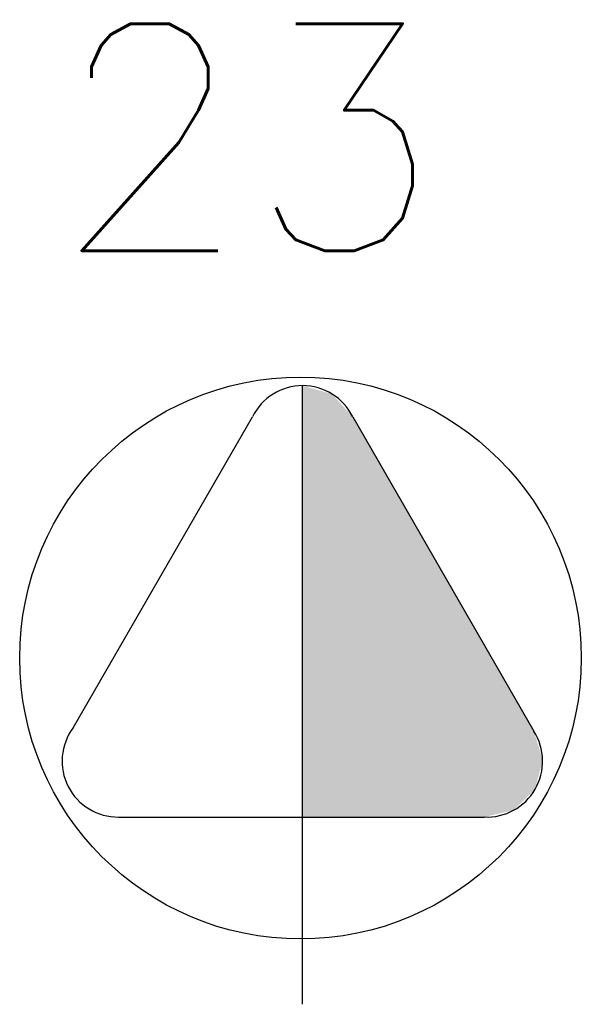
# Model space of a CAD drawing. Extents: x 40.7 to 137.4, y -250.8 to -221.5.
# Tile 178 of 256: x 71.563 to 71.761, y -248.114 to -247.767. Entities that reach past the tile are written whole.
import ezdxf
from ezdxf.enums import TextEntityAlignment as Align

# ---------------------------------------------------------------- set-up
doc = ezdxf.new("R2010")
doc.units = 0
doc.header["$MEASUREMENT"] = 0
doc.layers.get('0').update_dxf_attribs({"linetype": 'CONTINUOUS'})
doc.layers.add('TOMADAS_GERAIS', color=1, linetype='CONTINUOUS')
doc.styles.add('ROMANS', font='romans')

# ---------------------------------------------------------------- blocks, each defined once
blk = doc.blocks.new('TE3MED06')
for p, q in [((0, 1.32), (0, 4.36)), ((-1.6168, 1.9495), (-0.3535, 4.1393)), ((0.3535, 4.1393), (1.6311, 1.9248)), ((-1.2967, 1.32), (1.2802, 1.32)), ((0, 0), (0, 1.32))]:
    blk.add_line(p, q)
blk.add_circle((-0.0146, 2.4405), 1.98)
for centre, start, end in [((0, 3.9665), 26.04787, 153.95213), ((-1.3021, 1.7134), 143.13324, 270.77697), ((1.2995, 1.713), 267.18113, 32.56886)]:
    blk.add_arc(centre, 0.3934, start, end)
at = {"linetype": 'Continuous'}
for points in [[(0, 4.36), (1.6311, 1.9248), (0.2084, 4.3003)], [(1.6311, 1.9248), (0, 4.36), (1.6929, 1.7214)], [(0, 1.32), (1.6929, 1.7214), (0, 4.36)], [(0.3535, 4.1393), (0.2084, 4.3003), (1.6311, 1.9248)], [(1.6929, 1.7214), (0, 1.32), (1.6398, 1.5155)], [(1.2802, 1.32), (1.6398, 1.5155), (0, 1.32)], [(1.6398, 1.5155), (1.2802, 1.32), (1.4874, 1.3673)]]:
    blk.add_solid(points, dxfattribs=at)
at = {"style": 'ROMANS', "flags": 8}
for tag, p in [('020', (-5.0765, 2.0647)), ('001', (3.7065, 2.0648))]:
    blk.add_attdef(tag, text='', height=1.6, dxfattribs=at).set_placement(p, align=Align.MIDDLE_CENTER)

msp = doc.modelspace()

# ---------------------------------------------------------------- block references
at = {"layer": 'TOMADAS_GERAIS'}
ref = msp.add_blockref('TE3MED06', (71.66267, -248.11427), dxfattribs=dict(at, xscale=0.0499999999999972, yscale=0.0499999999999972, zscale=0.0499999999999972))
ref.add_attrib('001', '23', dxfattribs={"layer": '0', "height": 0.08, "style": 'ROMANS', "flags": 8}).set_placement((71.6431, -247.80875), align=Align.MIDDLE_CENTER)

doc.saveas('drawing.dxf')
